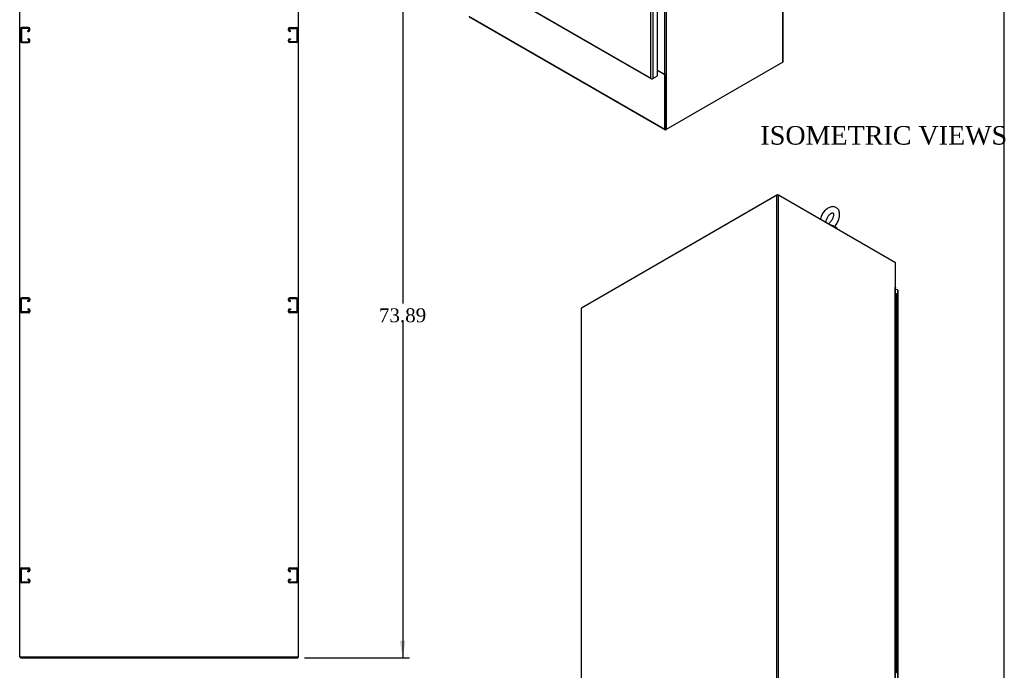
# Model space of a CAD drawing. Header units: inches. Extents: x 1 to 299, y -2 to 199.
# Tile 8 of 9: x 193 to 299, y 62 to 132. Entities that reach past the tile are written whole.
import ezdxf
from ezdxf.enums import TextEntityAlignment as Align
from ezdxf.lldxf.tags import DXFTag

# ---------------------------------------------------------------- set-up
doc = ezdxf.new("R2010")
doc.units = ezdxf.units.IN
doc.header["$MEASUREMENT"] = 0
for name, color, linetype in [('COM53964-1', 7, 'Continuous'), ('COM54746-60', 7, 'Continuous'), ('COM56670-2', 7, 'Continuous'), ('COM71199-3', 7, 'Continuous'), ('COM71209-2', 7, 'Continuous'), ('COM71210-3', 7, 'Continuous'), ('Default', 7, 'Continuous'), ('SCS86414', 7, 'Continuous'), ('WAF25377', 7, 'Continuous')]:
    doc.layers.add(name, color=color, linetype=linetype)
doc.styles.add('SEACAD_Times_New_Roman', font='times.ttf')
tags = doc.linetypes.add('HIDDEN2', pattern=[0.1875, 0.125, -0.0625]).pattern_tags.tags
tags[6:7] = [DXFTag(74, 4), DXFTag(75, 0), DXFTag(340, '0'), DXFTag(46, 0.0), DXFTag(50, 0.0), DXFTag(44, 0.0), DXFTag(45, 0.0)]
tags[4:5] = [DXFTag(74, 4), DXFTag(75, 0), DXFTag(340, '0'), DXFTag(46, 0.0), DXFTag(50, 0.0), DXFTag(44, 0.0), DXFTag(45, 0.0)]
doc.dimstyles.new('HAMMOND_(STH_-_300x200)', dxfattribs={"dimtxt": 1.5, "dimasz": 1.875, "dimexe": 0.75, "dimexo": 0.75, "dimgap": 0.375, "dimtad": 0, "dimtih": 1, "dimtoh": 1, "dimzin": 0, "dimdsep": 46, "dimtxsty": 'SEACAD_Times_New_Roman', "dimblk1": '_SE_FILLED', "dimblk2": '_SE_FILLED', "dimsah": 1, "dimcen": 0.75, "dimadec": 0, "dimazin": 0, "dimtfac": 0.8, "dimtofl": 0, "dimtmove": 0, "dimatfit": 3, "dimfxl": 1, "dimtolj": 1, "dimtzin": 0, "dimarcsym": 0})

# ---------------------------------------------------------------- blocks, each defined once
blk = doc.blocks.new('SE5')
at = {"layer": 'COM53964-1', "color": 7, "linetype": 'HIDDEN2'}
for p, q in [((193.36, 130.99), (193.36, 129.64)), ((193.45, 130.56), (193.36, 130.56)), ((193.45, 130.99), (193.45, 129.64)), ((194.22, 131.13), (193.5, 131.13)), ((194.22, 131.03), (193.5, 131.03)), ((194.14, 130.81), (194.22, 130.81)), ((194.14, 130.71), (194.14, 130.81)), ((194.14, 130.71), (194.22, 130.71)), ((194.26, 130.85), (194.26, 130.99)), ((194.36, 130.85), (194.36, 130.99)), ((222.23, 130.85), (222.23, 130.99)), ((222.32, 130.85), (222.32, 130.99)), ((222.37, 131.13), (223.09, 131.13)), ((222.37, 131.03), (223.09, 131.03)), ((222.45, 130.81), (222.37, 130.81)), ((222.45, 130.71), (222.37, 130.71)), ((222.45, 130.71), (222.45, 130.81)), ((223.13, 130.99), (223.13, 129.64)), ((223.23, 130.56), (223.13, 130.56)), ((223.23, 130.99), (223.23, 129.64)), ((193.36, 130.06), (193.45, 130.06)), ((193.5, 129.6), (194.22, 129.6)), ((193.5, 129.5), (194.22, 129.5)), ((194.22, 129.92), (194.14, 129.92)), ((194.14, 129.92), (194.14, 129.82)), ((194.22, 129.82), (194.14, 129.82)), ((194.26, 129.64), (194.26, 129.78)), ((194.36, 129.64), (194.36, 129.78)), ((222.23, 129.64), (222.23, 129.78)), ((222.32, 129.64), (222.32, 129.78)), ((222.37, 129.92), (222.45, 129.92)), ((222.37, 129.82), (222.45, 129.82)), ((223.09, 129.6), (222.37, 129.6)), ((223.09, 129.5), (222.37, 129.5)), ((222.45, 129.92), (222.45, 129.82)), ((223.13, 130.06), (223.23, 130.06)), ((193.5, 102), (194.22, 102)), ((222.37, 102), (223.09, 102)), ((193.36, 100.51), (193.36, 101.86)), ((193.45, 101.43), (193.36, 101.43)), ((193.36, 100.93), (193.45, 100.93)), ((193.45, 100.51), (193.45, 101.86)), ((193.5, 101.9), (194.22, 101.9)), ((194.22, 101.68), (194.14, 101.68)), ((194.14, 101.58), (194.14, 101.68)), ((194.22, 101.58), (194.14, 101.58)), ((194.26, 101.86), (194.26, 101.72)), ((194.36, 101.86), (194.36, 101.72)), ((222.23, 101.72), (222.23, 101.86)), ((222.32, 101.72), (222.32, 101.86)), ((222.37, 101.9), (223.09, 101.9)), ((222.45, 101.68), (222.37, 101.68)), ((222.45, 101.58), (222.37, 101.58)), ((222.45, 101.58), (222.45, 101.68)), ((223.13, 101.86), (223.13, 100.51)), ((223.23, 101.43), (223.13, 101.43)), ((223.13, 100.93), (223.23, 100.93)), ((223.23, 101.86), (223.23, 100.51)), ((194.22, 100.47), (193.5, 100.47)), ((194.22, 100.37), (193.5, 100.37)), ((194.14, 100.79), (194.22, 100.79)), ((194.14, 100.79), (194.14, 100.69)), ((194.14, 100.69), (194.22, 100.69)), ((194.26, 100.65), (194.26, 100.51)), ((194.36, 100.65), (194.36, 100.51)), ((222.23, 100.51), (222.23, 100.65)), ((222.32, 100.51), (222.32, 100.65)), ((222.37, 100.79), (222.45, 100.79)), ((222.37, 100.69), (222.45, 100.69)), ((223.09, 100.47), (222.37, 100.47)), ((223.09, 100.37), (222.37, 100.37)), ((222.45, 100.79), (222.45, 100.69)), ((193.36, 71.38), (193.36, 72.73)), ((193.45, 72.3), (193.36, 72.3)), ((193.45, 71.38), (193.45, 72.73)), ((193.5, 72.87), (194.22, 72.87)), ((193.5, 72.77), (194.22, 72.77)), ((194.22, 72.55), (194.14, 72.55)), ((194.14, 72.45), (194.14, 72.55)), ((194.22, 72.45), (194.14, 72.45)), ((194.26, 72.73), (194.26, 72.59)), ((194.36, 72.73), (194.36, 72.59)), ((222.23, 72.59), (222.23, 72.73)), ((222.32, 72.59), (222.32, 72.73)), ((222.37, 72.87), (223.09, 72.87)), ((222.37, 72.77), (223.09, 72.77)), ((222.45, 72.55), (222.37, 72.55)), ((222.45, 72.45), (222.37, 72.45)), ((222.45, 72.45), (222.45, 72.55)), ((223.13, 72.73), (223.13, 71.38)), ((223.23, 72.3), (223.13, 72.3)), ((223.23, 72.73), (223.23, 71.38)), ((193.36, 71.8), (193.45, 71.8)), ((194.22, 71.34), (193.5, 71.34)), ((194.22, 71.24), (193.5, 71.24)), ((194.14, 71.66), (194.22, 71.66)), ((194.14, 71.66), (194.14, 71.56)), ((194.14, 71.56), (194.22, 71.56)), ((194.26, 71.52), (194.26, 71.38)), ((194.36, 71.52), (194.36, 71.38)), ((222.23, 71.38), (222.23, 71.52)), ((222.32, 71.38), (222.32, 71.52)), ((222.37, 71.66), (222.45, 71.66)), ((222.37, 71.56), (222.45, 71.56)), ((223.09, 71.34), (222.37, 71.34)), ((223.09, 71.24), (222.37, 71.24)), ((222.45, 71.66), (222.45, 71.56)), ((223.13, 71.8), (223.23, 71.8))]:
    blk.add_line(p, q, dxfattribs=at)
for centre, radius, start, end in [((193.5, 130.99), 0.138, 90, 180), ((193.5, 130.99), 0.043, 90, 180), ((194.22, 130.99), 0.138, 0, 90), ((194.22, 130.99), 0.043, 0, 90), ((194.22, 130.85), 0.043, 270, 0), ((194.22, 130.85), 0.138, 270, 0), ((222.37, 130.99), 0.138, 90, 180), ((222.37, 130.85), 0.138, 180, 270), ((222.37, 130.99), 0.043, 90, 180), ((222.37, 130.85), 0.043, 180, 270), ((223.09, 130.99), 0.138, 0, 90), ((223.09, 130.99), 0.043, 0, 90), ((193.5, 129.64), 0.138, 180, 270), ((193.5, 129.64), 0.043, 180, 270), ((194.22, 129.78), 0.138, 0, 90), ((194.22, 129.78), 0.043, 0, 90), ((194.22, 129.64), 0.043, 270, 0), ((194.22, 129.64), 0.138, 270, 0), ((222.37, 129.78), 0.138, 90, 180), ((222.37, 129.64), 0.138, 180, 270), ((222.37, 129.78), 0.043, 90, 180), ((222.37, 129.64), 0.043, 180, 270), ((223.09, 129.64), 0.043, 270, 0), ((223.09, 129.64), 0.138, 270, 0), ((193.5, 101.86), 0.138, 90, 180), ((194.22, 101.86), 0.138, 0, 90), ((222.37, 101.86), 0.138, 90, 180), ((223.09, 101.86), 0.138, 0, 90), ((193.5, 101.86), 0.043, 90, 180), ((194.22, 101.86), 0.043, 0, 90), ((194.22, 101.72), 0.043, 270, 0), ((194.22, 101.72), 0.138, 270, 0), ((222.37, 101.72), 0.138, 180, 270), ((222.37, 101.86), 0.043, 90, 180), ((222.37, 101.72), 0.043, 180, 270), ((223.09, 101.86), 0.043, 0, 90), ((193.5, 100.51), 0.138, 180, 270), ((193.5, 100.51), 0.043, 180, 270), ((194.22, 100.65), 0.138, 0, 90), ((194.22, 100.65), 0.043, 0, 90), ((194.22, 100.51), 0.043, 270, 0), ((194.22, 100.51), 0.138, 270, 0), ((222.37, 100.65), 0.138, 90, 180), ((222.37, 100.51), 0.138, 180, 270), ((222.37, 100.65), 0.043, 90, 180), ((222.37, 100.51), 0.043, 180, 270), ((223.09, 100.51), 0.043, 270, 0), ((223.09, 100.51), 0.138, 270, 0), ((193.5, 72.73), 0.138, 90, 180), ((193.5, 72.73), 0.043, 90, 180), ((194.22, 72.73), 0.138, 0, 90), ((194.22, 72.73), 0.043, 0, 90), ((194.22, 72.59), 0.043, 270, 0), ((194.22, 72.59), 0.138, 270, 0), ((222.37, 72.73), 0.138, 90, 180), ((222.37, 72.59), 0.138, 180, 270), ((222.37, 72.73), 0.043, 90, 180), ((222.37, 72.59), 0.043, 180, 270), ((223.09, 72.73), 0.138, 0, 90), ((223.09, 72.73), 0.043, 0, 90), ((193.5, 71.38), 0.138, 180, 270), ((193.5, 71.38), 0.043, 180, 270), ((194.22, 71.52), 0.138, 0, 90), ((194.22, 71.52), 0.043, 0, 90), ((194.22, 71.38), 0.043, 270, 0), ((194.22, 71.38), 0.138, 270, 0), ((222.37, 71.52), 0.138, 90, 180), ((222.37, 71.38), 0.138, 180, 270), ((222.37, 71.52), 0.043, 90, 180), ((222.37, 71.38), 0.043, 180, 270), ((223.09, 71.38), 0.043, 270, 0), ((223.09, 71.38), 0.138, 270, 0)]:
    blk.add_arc(centre, radius, start, end, dxfattribs=at)
at = {"layer": 'COM71209-2', "color": 7, "linetype": 'Continuous'}
for p, q in [((193.36, 63.25), (193.36, 63.15)), ((193.36, 63.15), (223.23, 63.15)), ((223.23, 63.25), (223.23, 63.15))]:
    blk.add_line(p, q, dxfattribs=at)
at = {"layer": 'COM71210-3', "color": 7, "linetype": 'Continuous'}
for p, q in [((193.26, 63.25), (193.26, 135.12)), ((223.32, 63.25), (223.32, 135.12)), ((193.41, 63.25), (193.26, 63.25)), ((223.18, 63.25), (193.41, 63.25)), ((223.32, 63.25), (223.18, 63.25))]:
    blk.add_line(p, q, dxfattribs=at)
blk = doc.blocks.new('SE6')
at = {"layer": 'COM71199-3', "color": 7, "linetype": 'Continuous'}
for p, q in [((261.31, 125.67), (261.31, 176.49)), ((261.52, 176.53), (261.52, 125.63)), ((262.03, 125.93), (262.03, 176.83)), ((241.45, 137.13), (261.31, 125.67)), ((241.45, 137.09), (261.38, 125.58)), ((261.31, 125.67), (261.31, 125.67)), ((261.31, 125.67), (261.32, 125.67)), ((261.32, 125.67), (261.31, 125.67)), ((261.31, 125.67), (261.32, 125.67)), ((261.32, 125.67), (261.32, 125.67)), ((261.39, 125.61), (261.37, 125.59)), ((261.45, 125.59), (261.52, 125.63)), ((261.52, 125.63), (262.03, 125.93))]:
    blk.add_line(p, q, dxfattribs=at)
for centre, radius, start, end in [((261.48, 125.72), 0.169, 198.5689, 231.332), ((261.51, 125.84), 0.26, 221.3936, 244.2943)]:
    blk.add_arc(centre, radius, start, end, dxfattribs=at)
for centre, major_axis, start_param, end_param in [((261.45, 125.71), (0.071, 0.124), 3.010756, 3.926991), ((261.42, 125.69), (0.143, 0), 4.581552, 5.497787)]:
    blk.add_ellipse(centre, major_axis=major_axis, ratio=0.57735, start_param=start_param, end_param=end_param, dxfattribs=at)
at = {"layer": 'COM71209-2', "color": 7, "linetype": 'Continuous'}
for p, q in [((241.68, 132.36), (262.81, 120.16)), ((241.71, 132.29), (262.84, 120.1)), ((262.81, 126.04), (262.03, 126.49)), ((262.84, 126.07), (262.81, 126.04)), ((262.81, 120.16), (262.81, 126.04)), ((262.87, 120.2), (262.87, 126.06)), ((262.91, 120.11), (262.94, 120.12))]:
    blk.add_line(p, q, dxfattribs=at)
blk.add_ellipse((262.91, 120.22), major_axis=(0.072, 0.124), ratio=0.57735, start_param=2.356194, end_param=3.926991, dxfattribs=at)
at = {"layer": 'COM71210-3', "color": 7, "linetype": 'Continuous'}
for p, q in [((275.54, 127.4), (275.54, 186.08)), ((275.58, 127.46), (275.58, 186.14)), ((262.77, 176.15), (262.77, 126.09)), ((262.97, 176.15), (262.97, 126.09)), ((275.54, 127.4), (262.94, 120.12)), ((262.77, 126.09), (262.03, 126.51)), ((262.87, 120.16), (262.87, 126.06)), ((262.94, 126.04), (262.9, 126.07)), ((262.99, 126.08), (262.94, 126.04)), ((262.94, 126.04), (262.94, 120.12)), ((262.97, 126.09), (262.99, 126.1)), ((262.97, 126.09), (262.99, 126.08)), ((262.99, 126.1), (262.99, 126.08)), ((262.87, 120.16), (262.94, 120.12))]:
    blk.add_line(p, q, dxfattribs=at)
for centre, start_param, end_param in [((275.44, 127.46), 2.356194, 3.141593), ((262.87, 126.15), 0.785398, 2.356194)]:
    blk.add_ellipse(centre, major_axis=(-0.143, 0), ratio=0.57735, start_param=start_param, end_param=end_param, dxfattribs=at)
blk = doc.blocks.new('SE7')
at = {"layer": 'COM54746-60', "color": 7, "linetype": 'Continuous'}
for p, q in [((287.69, 102.41), (287.73, 102.41)), ((287.73, 101.59), (287.73, 102.41)), ((287.85, 101.53), (287.85, 102.34)), ((287.73, 100.78), (287.73, 101.59)), ((287.85, 100.71), (287.85, 101.53)), ((287.73, 99.96), (287.73, 100.78)), ((287.73, 99.15), (287.73, 99.96)), ((287.85, 99.89), (287.85, 100.71)), ((287.85, 99.08), (287.85, 99.89)), ((287.73, 98.33), (287.73, 99.15)), ((287.85, 98.26), (287.85, 99.08)), ((287.73, 97.51), (287.73, 98.33)), ((287.85, 97.44), (287.85, 98.26)), ((287.73, 96.7), (287.73, 97.51)), ((287.73, 95.88), (287.73, 96.7)), ((287.85, 96.63), (287.85, 97.44)), ((287.85, 95.81), (287.85, 96.63)), ((287.73, 95.06), (287.73, 95.88)), ((287.85, 95), (287.85, 95.81)), ((287.73, 94.25), (287.73, 95.06)), ((287.85, 94.18), (287.85, 95)), ((287.73, 93.43), (287.73, 94.25)), ((287.73, 92.61), (287.73, 93.43)), ((287.85, 93.36), (287.85, 94.18)), ((287.73, 91.8), (287.73, 92.61)), ((287.85, 92.55), (287.85, 93.36)), ((287.85, 91.73), (287.85, 92.55)), ((287.73, 90.98), (287.73, 91.8)), ((287.85, 90.91), (287.85, 91.73)), ((287.73, 90.16), (287.73, 90.98)), ((287.85, 90.1), (287.85, 90.91)), ((287.73, 89.35), (287.73, 90.16)), ((287.73, 88.53), (287.73, 89.35)), ((287.85, 89.28), (287.85, 90.1)), ((287.85, 88.46), (287.85, 89.28)), ((287.73, 87.71), (287.73, 88.53)), ((287.85, 87.65), (287.85, 88.46)), ((287.73, 86.9), (287.73, 87.71)), ((287.85, 86.83), (287.85, 87.65)), ((287.73, 86.08), (287.73, 86.9)), ((287.73, 85.26), (287.73, 86.08)), ((287.85, 86.01), (287.85, 86.83)), ((287.85, 85.2), (287.85, 86.01)), ((287.73, 84.45), (287.73, 85.26)), ((287.85, 84.38), (287.85, 85.2)), ((287.73, 83.63), (287.73, 84.45)), ((287.85, 83.56), (287.85, 84.38)), ((287.73, 82.82), (287.73, 83.63)), ((287.73, 82), (287.73, 82.82)), ((287.85, 82.75), (287.85, 83.56)), ((287.73, 81.18), (287.73, 82)), ((287.85, 81.93), (287.85, 82.75)), ((287.85, 81.11), (287.85, 81.93)), ((287.73, 80.37), (287.73, 81.18)), ((287.85, 80.3), (287.85, 81.11)), ((287.73, 79.55), (287.73, 80.37)), ((287.85, 79.48), (287.85, 80.3)), ((287.73, 78.73), (287.73, 79.55)), ((287.73, 77.92), (287.73, 78.73)), ((287.85, 78.67), (287.85, 79.48)), ((287.85, 77.85), (287.85, 78.67)), ((287.73, 77.1), (287.73, 77.92)), ((287.85, 77.03), (287.85, 77.85)), ((287.73, 76.28), (287.73, 77.1)), ((287.85, 76.22), (287.85, 77.03)), ((287.73, 75.47), (287.73, 76.28)), ((287.73, 74.65), (287.73, 75.47)), ((287.85, 75.4), (287.85, 76.22)), ((287.85, 74.58), (287.85, 75.4)), ((287.73, 73.83), (287.73, 74.65)), ((287.85, 73.77), (287.85, 74.58)), ((287.73, 73.02), (287.73, 73.83)), ((287.85, 72.95), (287.85, 73.77)), ((287.73, 72.2), (287.73, 73.02)), ((287.73, 71.38), (287.73, 72.2)), ((287.85, 72.13), (287.85, 72.95)), ((287.73, 70.57), (287.73, 71.38)), ((287.85, 71.32), (287.85, 72.13)), ((287.85, 70.5), (287.85, 71.32)), ((287.73, 69.75), (287.73, 70.57)), ((287.85, 69.68), (287.85, 70.5)), ((287.73, 68.93), (287.73, 69.75)), ((287.85, 68.87), (287.85, 69.68)), ((287.73, 68.12), (287.73, 68.93)), ((287.73, 67.3), (287.73, 68.12)), ((287.85, 68.05), (287.85, 68.87)), ((287.85, 67.23), (287.85, 68.05)), ((287.73, 66.49), (287.73, 67.3)), ((287.85, 66.42), (287.85, 67.23)), ((287.73, 65.67), (287.73, 66.49)), ((287.85, 65.6), (287.85, 66.42)), ((287.73, 64.85), (287.73, 65.67)), ((287.73, 64.04), (287.73, 64.85)), ((287.85, 64.78), (287.85, 65.6)), ((287.85, 63.97), (287.85, 64.78)), ((287.73, 63.22), (287.73, 64.04)), ((287.85, 63.15), (287.85, 63.97)), ((287.73, 62.4), (287.73, 63.22)), ((287.85, 62.34), (287.85, 63.15)), ((287.73, 61.59), (287.73, 62.4)), ((287.85, 61.52), (287.85, 62.34))]:
    blk.add_line(p, q, dxfattribs=at)
for centre, major_axis, start_param, end_param in [((287.73, 102.34), (-0.117, 0), 3.141593, 4.757906), ((287.73, 102.38), (-0.05, 0), 4.770895, 4.821314), ((287.73, 101.53), (0.117, 0), 0, 1.909644), ((287.73, 101.53), (-0.117, 0), 3.141593, 4.757906), ((287.73, 100.71), (0.117, 0), 0, 1.908154), ((287.73, 99.89), (0.117, 0), 0, 1.909644), ((287.73, 100.71), (-0.117, 0), 3.141593, 4.757906), ((287.73, 99.89), (-0.117, 0), 3.141593, 4.757906), ((287.73, 99.08), (0.117, 0), 0, 1.908154), ((287.73, 99.08), (-0.117, 0), 3.141593, 4.757906), ((287.73, 98.26), (0.117, 0), 0, 1.909644), ((287.73, 98.26), (-0.117, 0), 3.141593, 4.757906), ((287.73, 97.44), (0.117, 0), 0, 1.908154), ((287.73, 96.63), (0.117, 0), 0, 1.909644), ((287.73, 97.44), (-0.117, 0), 3.141593, 4.757906), ((287.73, 96.63), (-0.117, 0), 3.141593, 4.757906), ((287.73, 95.81), (0.117, 0), 0, 1.908154), ((287.73, 95.81), (-0.117, 0), 3.141593, 4.757906), ((287.73, 95), (0.117, 0), 0, 1.909644), ((287.73, 95), (-0.117, 0), 3.141593, 4.757906), ((287.73, 94.18), (0.117, 0), 0, 1.908154), ((287.73, 93.36), (0.117, 0), 0, 1.909644), ((287.73, 94.18), (-0.117, 0), 3.141593, 4.757906), ((287.73, 93.36), (-0.117, 0), 3.141593, 4.757906), ((287.73, 92.55), (0.117, 0), 0, 1.908154), ((287.73, 92.55), (-0.117, 0), 3.141593, 4.757906), ((287.73, 91.73), (0.117, 0), 0, 1.909644), ((287.73, 91.73), (-0.117, 0), 3.141593, 4.757906), ((287.73, 90.91), (0.117, 0), 0, 1.908154), ((287.73, 90.91), (-0.117, 0), 3.141593, 4.757906), ((287.73, 90.1), (0.117, 0), 0, 1.909644), ((287.73, 89.28), (0.117, 0), 0, 1.908154), ((287.73, 90.1), (-0.117, 0), 3.141593, 4.757906), ((287.73, 89.28), (-0.117, 0), 3.141593, 4.757906), ((287.73, 88.46), (0.117, 0), 0, 1.909644), ((287.73, 88.46), (-0.117, 0), 3.141593, 4.757906), ((287.73, 87.65), (0.117, 0), 0, 1.908154), ((287.73, 87.65), (-0.117, 0), 3.141593, 4.757906), ((287.73, 86.83), (0.117, 0), 0, 1.909644), ((287.73, 86.01), (0.117, 0), 0, 1.908154), ((287.73, 86.83), (-0.117, 0), 3.141593, 4.757906), ((287.73, 86.01), (-0.117, 0), 3.141593, 4.757906), ((287.73, 85.2), (0.117, 0), 0, 1.909644), ((287.73, 85.2), (-0.117, 0), 3.141593, 4.757906), ((287.73, 84.38), (0.117, 0), 0, 1.908154), ((287.73, 84.38), (-0.117, 0), 3.141593, 4.757906), ((287.73, 83.56), (0.117, 0), 0, 1.909644), ((287.73, 82.75), (0.117, 0), 0, 1.908154), ((287.73, 83.56), (-0.117, 0), 3.141593, 4.757906), ((287.73, 82.75), (-0.117, 0), 3.141593, 4.757906), ((287.73, 81.93), (0.117, 0), 0, 1.909644), ((287.73, 81.93), (-0.117, 0), 3.141593, 4.757906), ((287.73, 81.11), (0.117, 0), 0, 1.908154), ((287.73, 81.11), (-0.117, 0), 3.141593, 4.757906), ((287.73, 80.3), (0.117, 0), 0, 1.909644), ((287.73, 80.3), (-0.117, 0), 3.141593, 4.757906), ((287.73, 79.48), (0.117, 0), 0, 1.908154), ((287.73, 78.67), (0.117, 0), 0, 1.909644), ((287.73, 79.48), (-0.117, 0), 3.141593, 4.757906), ((287.73, 78.67), (-0.117, 0), 3.141593, 4.757906), ((287.73, 77.85), (0.117, 0), 0, 1.908154), ((287.73, 77.85), (-0.117, 0), 3.141593, 4.757906), ((287.73, 77.03), (0.117, 0), 0, 1.909644), ((287.73, 77.03), (-0.117, 0), 3.141593, 4.757906), ((287.73, 76.22), (0.117, 0), 0, 1.908154), ((287.73, 75.4), (0.117, 0), 0, 1.909644), ((287.73, 76.22), (-0.117, 0), 3.141593, 4.757906), ((287.73, 75.4), (-0.117, 0), 3.141593, 4.757906), ((287.73, 74.58), (0.117, 0), 0, 1.908154), ((287.73, 74.58), (-0.117, 0), 3.141593, 4.757906), ((287.73, 73.77), (0.117, 0), 0, 1.909644), ((287.73, 73.77), (-0.117, 0), 3.141593, 4.757906), ((287.73, 72.95), (0.117, 0), 0, 1.908154), ((287.73, 72.13), (0.117, 0), 0, 1.909644), ((287.73, 72.95), (-0.117, 0), 3.141593, 4.757906), ((287.73, 72.13), (-0.117, 0), 3.141593, 4.757906), ((287.73, 71.32), (0.117, 0), 0, 1.908154), ((287.73, 71.32), (-0.117, 0), 3.141593, 4.757906), ((287.73, 70.5), (0.117, 0), 0, 1.909644), ((287.73, 70.5), (-0.117, 0), 3.141593, 4.757906), ((287.73, 69.68), (0.117, 0), 0, 1.908154), ((287.73, 69.68), (-0.117, 0), 3.141593, 4.757906), ((287.73, 68.87), (0.117, 0), 0, 1.909644), ((287.73, 68.05), (0.117, 0), 0, 1.908154), ((287.73, 68.87), (-0.117, 0), 3.141593, 4.757906), ((287.73, 68.05), (-0.117, 0), 3.141593, 4.757906), ((287.73, 67.23), (0.117, 0), 0, 1.909644), ((287.73, 67.23), (-0.117, 0), 3.141593, 4.757906), ((287.73, 66.42), (0.117, 0), 0, 1.908154), ((287.73, 66.42), (-0.117, 0), 3.141593, 4.757906), ((287.73, 65.6), (0.117, 0), 0, 1.909644), ((287.73, 64.78), (0.117, 0), 0, 1.908154), ((287.73, 65.6), (-0.117, 0), 3.141593, 4.757906), ((287.73, 64.78), (-0.117, 0), 3.141593, 4.757906), ((287.73, 63.97), (0.117, 0), 0, 1.909644), ((287.73, 63.97), (-0.117, 0), 3.141593, 4.757906), ((287.73, 63.15), (0.117, 0), 0, 1.908154), ((287.73, 63.15), (-0.117, 0), 3.141593, 4.757906), ((287.73, 62.34), (0.117, 0), 0, 1.909644), ((287.73, 62.34), (-0.117, 0), 3.141593, 4.757906)]:
    blk.add_ellipse(centre, major_axis=major_axis, ratio=0.57735, start_param=start_param, end_param=end_param, dxfattribs=at)
at = {"layer": 'COM56670-2', "color": 7, "linetype": 'Continuous'}
for p, q in [((253.84, 100.92), (274.96, 113.11)), ((274.96, 113.11), (275.08, 113.04)), ((274.96, 113.11), (274.96, 113.06)), ((287.69, 103.11), (287.69, 103.07)), ((253.84, 100.92), (253.84, 100.89))]:
    blk.add_line(p, q, dxfattribs=at)
at = {"layer": 'COM71199-3', "color": 7, "linetype": 'Continuous'}
for p, q in [((287.92, 102.8), (287.69, 102.93)), ((287.92, 51.9), (287.92, 102.8)), ((287.96, 51.84), (287.96, 102.74))]:
    blk.add_line(p, q, dxfattribs=at)
blk.add_ellipse((287.82, 102.74), major_axis=(-0.143, 0), ratio=0.57735, start_param=3.141593, end_param=3.926991, dxfattribs=at)
at = {"layer": 'COM71210-3', "color": 7, "linetype": 'Continuous'}
for p, q in [((274.88, 113.04), (253.83, 100.88)), ((274.88, 54.36), (274.88, 113.04)), ((275.08, 54.36), (275.08, 113.04)), ((287.69, 105.76), (275.08, 113.04)), ((287.69, 103.11), (287.69, 105.76)), ((287.63, 103.14), (287.69, 103.11)), ((287.63, 103.12), (287.63, 103.14)), ((287.65, 103.1), (287.63, 103.12)), ((287.65, 53.04), (287.65, 103.1)), ((287.69, 103.11), (287.66, 103.1)), ((287.69, 52.99), (287.69, 103.04)), ((253.83, 42.2), (253.83, 100.88)), ((253.79, 100.82), (253.79, 42.14))]:
    blk.add_line(p, q, dxfattribs=at)
for centre, major_axis, start_param, end_param in [((274.98, 112.98), (0.143, 0), 0.785398, 2.356194), ((287.55, 103.04), (-0.143, 0), 3.141593, 3.926991), ((253.93, 100.82), (0.143, 0), 2.356194, 3.141593)]:
    blk.add_ellipse(centre, major_axis=major_axis, ratio=0.57735, start_param=start_param, end_param=end_param, dxfattribs=at)
at = {"layer": 'SCS86414', "color": 7, "linetype": 'Continuous'}
blk.add_ellipse((280.59, 109.41), major_axis=(-0.611, 0), ratio=0.57735, start_param=4.053117, end_param=4.406058, dxfattribs=at)
for points, knots in [([(281.08, 109.65), (281.08, 109.65), (281.14, 109.7), (281.24, 109.83), (281.38, 110.03), (281.5, 110.25), (281.58, 110.48), (281.64, 110.71), (281.66, 110.94), (281.65, 111.15), (281.6, 111.34), (281.52, 111.5), (281.4, 111.63), (281.26, 111.73), (281.1, 111.8), (280.93, 111.82), (280.75, 111.8), (280.57, 111.74), (280.39, 111.65), (280.21, 111.52), (280.04, 111.36), (279.89, 111.17), (279.76, 110.96), (279.65, 110.74), (279.6, 110.56), (279.57, 110.47), (279.57, 110.45)], [0.0052246, 0.0052246, 0.0052246, 0.0052246, 0.0054139, 0.0490189, 0.092457, 0.1358758, 0.179482, 0.2234892, 0.2681591, 0.3136111, 0.3536834, 0.3917079, 0.4281789, 0.4674723, 0.5051767, 0.5423051, 0.5801407, 0.619771, 0.6615337, 0.7048056, 0.7484931, 0.792032, 0.8354398, 0.8789063, 0.922624, 0.9344049, 0.9344049, 0.9344049, 0.9344049]), ([(280.19, 110.11), (280.19, 110.13), (280.19, 110.19), (280.21, 110.31), (280.26, 110.47), (280.33, 110.63), (280.43, 110.78), (280.54, 110.92), (280.65, 111.02), (280.76, 111.1), (280.85, 111.14), (280.92, 111.15), (280.94, 111.15), (280.94, 111.14), (280.95, 111.14), (280.98, 111.1), (280.99, 111.01), (280.99, 110.89), (280.97, 110.75), (280.92, 110.6), (280.85, 110.44), (280.75, 110.29), (280.64, 110.15), (280.53, 110.04), (280.45, 109.99), (280.41, 109.97), (280.4, 109.96)], [0, 0, 0, 0, 0.0169848, 0.0496141, 0.082953, 0.1169308, 0.1512308, 0.1854734, 0.2192262, 0.2522084, 0.2843589, 0.3162113, 0.3489935, 0.3859644, 0.4209646, 0.452155, 0.4851679, 0.5173265, 0.5498877, 0.5832341, 0.6172164, 0.6515178, 0.6857574, 0.7195041, 0.7524783, 0.7593085, 0.7593085, 0.7593085, 0.7593085]), ([(280.58, 109.87), (280.6, 109.87), (280.62, 109.86), (280.71, 109.85), (280.77, 109.83), (280.89, 109.79), (280.95, 109.77), (281.04, 109.71), (281.06, 109.69), (281.07, 109.67)], [0.7833659, 0.7833659, 0.7833659, 0.7833659, 0.8125, 0.8125, 0.875, 0.875, 0.9375, 0.9375, 1, 1, 1, 1]), ([(281.03, 109.67), (281.02, 109.67), (281.01, 109.68), (280.95, 109.72), (280.89, 109.75), (280.77, 109.79), (280.7, 109.81), (280.65, 109.82)], [0.0402692, 0.0402692, 0.0402692, 0.0402692, 0.0625, 0.0625, 0.125, 0.125, 0.1872723, 0.1872723, 0.1872723, 0.1872723])]:
    blk.add_open_spline(points, degree=3, knots=knots, dxfattribs=at)
at = {"layer": 'WAF25377', "color": 7, "linetype": 'Continuous'}
blk.add_ellipse((280.59, 109.24), major_axis=(0.875, 0), ratio=0.57735, start_param=0.266914, end_param=1.303882, dxfattribs=at)
blk = doc.blocks.new('DMBLK5243')
at = {"layer": 'Default', "linetype": 'Continuous'}
for points in [[(234.86, 135.17), (234.55, 137.04), (234.24, 135.17)], [(234.86, 65.03), (234.24, 65.03), (234.55, 63.15)]]:
    blk.add_hatch(color=7, dxfattribs=at).paths.add_polyline_path(points)
at = {"layer": 'Default', "color": 7, "linetype": 'Continuous'}
for p, q in [((222.98, 137.04), (235.3, 137.04)), ((234.55, 137.04), (234.55, 101.37)), ((234.55, 99.35), (234.55, 63.15)), ((223.98, 63.15), (235.3, 63.15))]:
    blk.add_line(p, q, dxfattribs=at)
at = {"layer": 'Default', "color": 7, "linetype": 'Continuous', "style": 'SEACAD_Times_New_Roman'}
blk.add_text('73.89', height=1.5, dxfattribs=at).set_placement((231.99, 100.85), align=Align.TOP_LEFT)
blk = doc.blocks.new('_SE_FILLED')
at = {"color": 0}
blk.add_line((0, 0), (-1, 0), dxfattribs=at)
blk.add_solid([(0, 0), (-1, -0.1665), (-1, 0.1665), (0, 0)], dxfattribs=at)
blk = doc.blocks.new('BORDER')
at = {"layer": 'Default', "color": 7, "linetype": 'Continuous'}
blk.add_line((0, 0), (0, 27.86), dxfattribs=at)

msp = doc.modelspace()

# ---------------------------------------------------------------- block references
at = {"layer": 'Default', "color": 7, "xscale": 7.12, "yscale": 7.12, "zscale": 7.12}
msp.add_blockref('BORDER', (299.411, 0.564), dxfattribs=at)
at = {"layer": 'Default'}
for name in ['SE6', 'SE5', 'SE7']:
    msp.add_blockref(name, (0, 0), dxfattribs=at)

# ---------------------------------------------------------------- texts
at = {"layer": 'Default', "color": 7, "linetype": 'Continuous', "style": 'SEACAD_Times_New_Roman'}
msp.add_text('ISOMETRIC VIEWS', height=2, dxfattribs=at).set_placement((273.121, 120.5), align=Align.TOP_LEFT)

# ---------------------------------------------------------------- dimensions: what is measured, and where the dimension line sits
at = {"layer": 'Default', "color": 7, "linetype": 'Continuous'}
dim = msp.add_linear_dim(base=(234.552, 63.153), p1=(222.227, 137.042), p2=(223.227, 63.153), angle=90, text='\\A1;<>', dimstyle='HAMMOND_(STH_-_300x200)', dxfattribs=at)
dim.commit()
dim.dimension.update_dxf_attribs({"geometry": 'DMBLK5243', "text_midpoint": (234.552, 100.097), "dimtype": 160})

doc.saveas('drawing.dxf')
